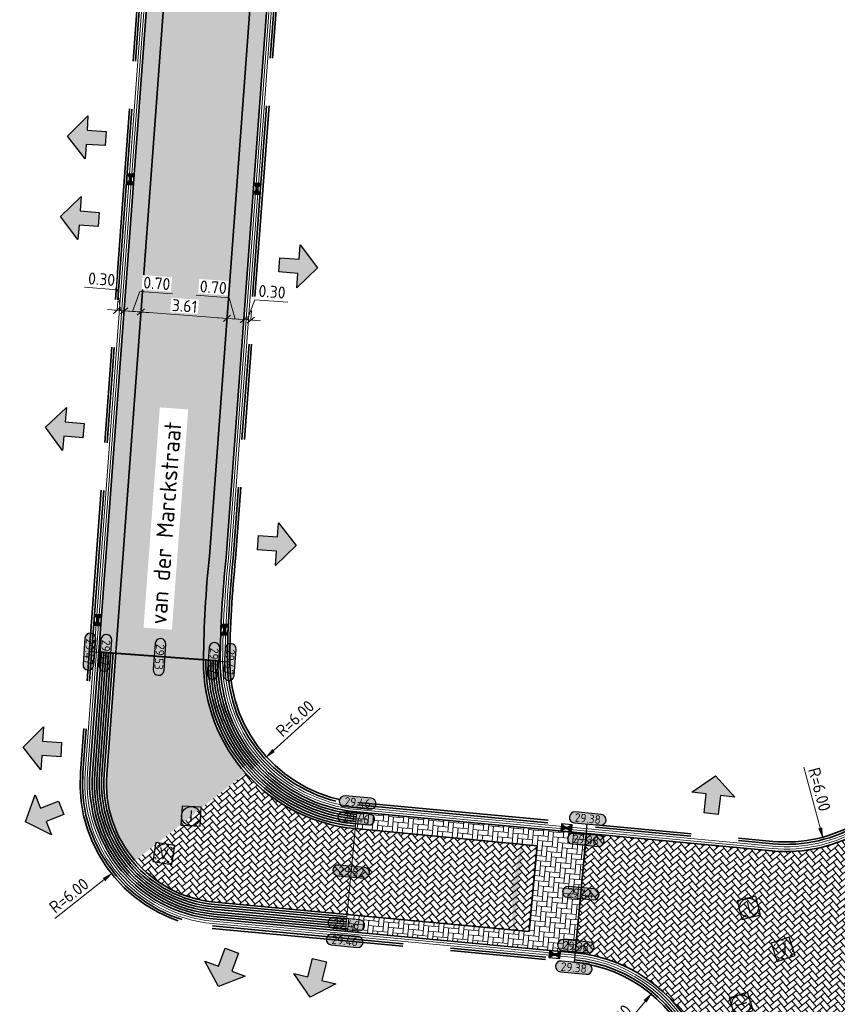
# Model space of a CAD drawing. Header units: metres. Extents: x 199937 to 201628, y 374508 to 375260.
# Tile 79 of 183: x 201160 to 201194, y 374877 to 374918. Entities that reach past the tile are written whole.
import ezdxf
from ezdxf.enums import TextEntityAlignment as Align

# ---------------------------------------------------------------- set-up
doc = ezdxf.new("R2010")
doc.units = ezdxf.units.M
doc.set_wipeout_variables(frame=1)
doc.linetypes.add('HIDDENX2', pattern=[0.75, 0.5, -0.25])
doc.linetypes.add('VH-OPSLUITBAND_100X200', pattern=[16, 8, -2, 4, -2])
doc.layers.add('000___INRIT-PIJL', color=252, linetype='Continuous')
for name, color, linetype, lineweight in [('B-WE-RI-VWA_RIOOLPUT_VALPUT-S', 20, 'Continuous', 25), ('N-WE-OG-HOOGTELIJN-G', 7, 'Continuous', 25), ('N-WE-RI-ITR_RIOOLPUT-S', 84, 'Continuous', 25), ('N-WE-RI-KOLK-S', 7, 'Continuous', 25), ('N-WE-VH-DWARSHELLING-S', 7, 'Continuous', 25), ('N-WE-VH-GOOT-G', 170, 'Continuous', 35), ('N-WE-VH-KANTOPSLUITING_OPSLUITBAND_100X200-G', 150, 'VH-OPSLUITBAND_100X200', 35), ('N-WE-VH-KANTVERHARDING_STREKLAAG-G', 60, 'Continuous', 18), ('N-WE-VH-VERHARDING_BETONSTRAATSTEEN-G', 252, 'Continuous', 35), ('X-XX-AL-HOOGTELABEL-S', 7, 'Continuous', 25), ('X-XX-AL-M-200', 7, 'Continuous', 18), ('X-XX-AL-T35', 50, 'Continuous', 35)]:
    doc.layers.add(name, color=color, linetype=linetype, lineweight=lineweight)
doc.layers.add('N-WE-VH-VERHARDING_BETONSTRAATSTEEN_HEIDE-A', color=7, linetype='Continuous', lineweight=0, true_color=0x986657)
doc.layers.add('N-WE-VH-VERHARDING_BETONSTRAATSTEEN_ROOD-A', color=7, linetype='Continuous', lineweight=0, true_color=0xa92c0a)
doc.layers.add('X-XX-AL-HULPLIJN-G', color=7, linetype='Continuous', lineweight=18, plot=False)
doc.styles.add('NLCS-ISO', font='NLCS-ISO.ttf')
doc.styles.add('NLCS-ISO-ANNOTATIEF-T18', font='NLCS-ISO.ttf', dxfattribs={"height": 1.8})
doc.styles.add('NLCS-ISO-M200-T25', font='NLCS-ISO.ttf', dxfattribs={"height": 0.5})
doc.styles.add('NLCS-ISO-M200-T35', font='NLCS-ISO.ttf', dxfattribs={"height": 0.7000000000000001})
doc.dimstyles.new('NLCS-M200-T25-PIJL_L2_H1', dxfattribs={"dimscale": 0.2, "dimtxt": 2.5, "dimasz": 2.5, "dimexe": 2, "dimexo": 2, "dimgap": 0.7, "dimtad": 1, "dimzin": 0, "dimdsep": 46, "dimtxsty": 'NLCS-ISO-M200-T25', "dimcen": 0, "dimdle": 2, "dimclrd": 256, "dimclre": 256, "dimclrt": 256, "dimadec": 1, "dimazin": 0, "dimtfac": 1, "dimtdec": 3, "dimtofl": 0, "dimtmove": 0, "dimatfit": 3, "dimfxl": 2, "dimfxlon": 1, "dimtfillclr": 256, "dimtolj": 1, "dimtzin": 0, "dimlwd": -1, "dimlwe": -1, "dimarcsym": 0})
doc.dimstyles.new('NLCS-M200-T25-SCHRAP_L2_H1', dxfattribs={"dimscale": 0.2, "dimtxt": 2.5, "dimasz": 1.4, "dimexe": 2, "dimexo": 2, "dimgap": 0.7, "dimtad": 1, "dimzin": 0, "dimdsep": 46, "dimtxsty": 'NLCS-ISO-M200-T25', "dimblk": 'OBLIQUE', "dimcen": 0, "dimdle": 2, "dimclrd": 256, "dimclre": 256, "dimclrt": 256, "dimadec": 1, "dimazin": 0, "dimtfac": 1, "dimtdec": 3, "dimtofl": 0, "dimtmove": 0, "dimatfit": 3, "dimldrblk": 'OBLIQUE', "dimfxl": 2, "dimfxlon": 1, "dimtfillclr": 256, "dimtolj": 1, "dimtzin": 0, "dimlwd": -1, "dimlwe": -1, "dimarcsym": 0})
pattern_1 = [(264.64489023, (201181.4567186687, 374879.2081195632), (0.1894844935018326, -0.2286823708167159), [0.63, -0.21]), (174.64489023, (201181.8748855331, 374879.1689216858), (0.1894844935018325, -0.228682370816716), [0.63, -0.21])]
pattern_2 = [(219.64489023, (0, 0), (-0.02771708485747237, -0.2956886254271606), [0.63, -0.21]), (129.64489023, (0.2679715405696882, -0.3234057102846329), (-0.02771708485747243, -0.2956886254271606), [0.63, -0.21])]
pattern_3 = [(175.77334268, (0, 0), (-0.2249063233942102, -0.1939514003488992), [0.63, -0.21]), (85.77334268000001, (-0.03095492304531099, -0.4188577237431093), (-0.2249063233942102, -0.1939514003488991), [0.63, -0.21])]

# ---------------------------------------------------------------- blocks, each defined once
blk = doc.blocks.new('inrit')
h = blk.add_hatch(color=256)
h.dxf.hatch_style = 1
h.paths.add_polyline_path([(0.3000000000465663, 1), (-0.300000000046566, 1), (-0.3000000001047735, 1.799999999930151), (-0.900000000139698, 1.799999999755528), (-2.328301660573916e-10, 2.599999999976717), (0.9000000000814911, 1.799999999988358), (0.2999999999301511, 1.799999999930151)])
at = {"color": 3, "flags": 128}
blk.add_lwpolyline([(0.3000000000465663, 1), (-0.300000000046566, 1), (-0.3000000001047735, 1.799999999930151), (-0.900000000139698, 1.799999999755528), (-2.328301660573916e-10, 2.599999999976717), (0.9000000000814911, 1.799999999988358), (0.2999999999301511, 1.799999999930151), (0.3000000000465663, 1)], dxfattribs=at)
blk = doc.blocks.new('*U283')
h = blk.add_hatch(color=253)
h.dxf.hatch_style = 1
edge = h.paths.add_edge_path()
edge.add_line((2.726055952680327, 1.132202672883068), (-2.726055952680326, 1.132202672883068))
edge.add_arc((-2.726055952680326, 0), 1.132202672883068, 90, 270)
edge.add_line((-2.726055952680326, -1.132202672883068), (2.726055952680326, -1.132202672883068))
edge.add_arc((2.726055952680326, 3.697785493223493e-32), 1.132202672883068, 270, 450)
blk.add_lwpolyline([(2.726055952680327, 1.132202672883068), (-2.726055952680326, 1.132202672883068, 0.9999999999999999), (-2.726055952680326, -1.132202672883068), (2.726055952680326, -1.132202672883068, 0.9999999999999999)], format="xyb", close=True)
at = {"style": 'NLCS-ISO-ANNOTATIEF-T18'}
blk.add_attdef('HGT', text='', height=1.8, dxfattribs=at).set_placement((-0.002853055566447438, -0.0004570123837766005), align=Align.MIDDLE_CENTER)
blk = doc.blocks.new('SRI-PUT_INSPECTIE-SO')
at = {"lineweight": -3, "flags": 128}
blk.add_lwpolyline([(-1.999999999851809, -2.000000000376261), (2.000000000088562, -2.000000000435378), (2.000000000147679, 1.999999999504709), (-2.00000000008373, 1.999999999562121)], close=True, dxfattribs=at)
at = {"lineweight": -3, "ltscale": 1.5}
blk.add_circle((0, -7.105427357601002e-14), 1.999999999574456, dxfattribs=at)
at = {"ltscale": 0.1, "style": 'NLCS-ISO'}
blk.add_text('I', height=2.5, dxfattribs=at).set_placement((-0.002795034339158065, -0.007140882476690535), align=Align.MIDDLE_CENTER)
blk = doc.blocks.new('SRI-PUT_VALPUT-SO')
at = {"lineweight": -3, "flags": 128}
blk.add_lwpolyline([(-1.999999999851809, -2.00000000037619), (2.000000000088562, -2.000000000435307), (2.000000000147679, 1.99999999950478), (-2.00000000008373, 1.999999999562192)], close=True, dxfattribs=at)
at = {"linetype": 'HIDDENX2', "lineweight": -3, "ltscale": 0.25}
blk.add_circle((0, 0), 1.999999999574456, dxfattribs=at)
at = {"ltscale": 0.1, "style": 'NLCS-ISO'}
blk.add_text('V', height=2.5, dxfattribs=at).set_placement((-0.002795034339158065, -0.007140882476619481), align=Align.MIDDLE_CENTER)
blk = doc.blocks.new('*U382')
blk.add_solid([(0, 0), (2.505078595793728, 0.25), (5.010157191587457, 0)])
blk = doc.blocks.new('*D538')
at = {"layer": 'Defpoints', "color": 0, "transparency": 16777216}
for p in [(201192.2931256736, 374889.8533960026), (201193.8489937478, 374884.0586333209)]:
    blk.add_point(p, dxfattribs=at)
at = {"layer": 'X-XX-AL-M-200', "transparency": 16777216}
blk.add_line((201193.0373492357, 374887.0815678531), (201193.7193380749, 374884.541530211), dxfattribs=at)
blk.add_solid([(201193.7998208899, 374884.5631394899), (201193.6388552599, 374884.5199209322), (201193.8489937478, 374884.0586333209)], dxfattribs=at)
at = {"layer": 'X-XX-AL-M-200', "transparency": 16777216, "insert": (201193.6901753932, 374886.154128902), "char_height": 0.5, "attachment_point": 5, "rotation": 285.0292037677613, "style": 'NLCS-ISO-M200-T25', "bg_fill": 3, "box_fill_scale": 1.1, "bg_fill_color": 256, "bg_fill_true_color": 13158600, "bg_fill_transparency": 0}
blk.add_mtext('\\A1;R=6.00', dxfattribs=at)
blk = doc.blocks.new('*D540')
at = {"layer": 'Defpoints', "color": 0, "transparency": 16777216}
for p in [(201186.7125929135, 374877.6707059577), (201182.8880197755, 374873.0476506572)]:
    blk.add_point(p, dxfattribs=at)
at = {"layer": 'X-XX-AL-M-200', "transparency": 16777216}
blk.add_line((201184.7174405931, 374875.2590121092), (201186.3938784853, 374877.2854513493), dxfattribs=at)
blk.add_solid([(201186.3296693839, 374877.3385704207), (201186.4580875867, 374877.2323322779), (201186.7125929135, 374877.6707059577)], dxfattribs=at)
at = {"layer": 'X-XX-AL-M-200', "transparency": 16777216, "insert": (201185.0958037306, 374876.3282016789), "char_height": 0.5, "attachment_point": 5, "rotation": 50.39963811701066, "style": 'NLCS-ISO-M200-T25', "bg_fill": 3, "box_fill_scale": 1.1, "bg_fill_color": 256, "bg_fill_true_color": 13158600, "bg_fill_transparency": 0}
blk.add_mtext('\\A1;R=6.00', dxfattribs=at)
blk = doc.blocks.new('*D541')
at = {"layer": 'Defpoints', "color": 0, "transparency": 16777216}
for p in [(201168.8696225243, 374886.4143037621), (201164.1652795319, 374882.6901720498)]:
    blk.add_point(p, dxfattribs=at)
at = {"layer": 'X-XX-AL-M-200', "transparency": 16777216}
blk.add_line((201161.7111806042, 374880.7474166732), (201163.7732509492, 374882.3798277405), dxfattribs=at)
blk.add_solid([(201163.7215268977, 374882.4451658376), (201163.8249750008, 374882.3144896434), (201164.1652795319, 374882.6901720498)], dxfattribs=at)
at = {"layer": 'X-XX-AL-M-200', "transparency": 16777216, "insert": (201162.304132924, 374881.7142323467), "char_height": 0.5, "attachment_point": 5, "rotation": 38.36643851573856, "style": 'NLCS-ISO-M200-T25', "bg_fill": 3, "box_fill_scale": 1.1, "bg_fill_color": 256, "bg_fill_true_color": 13158600, "bg_fill_transparency": 0}
blk.add_mtext('\\A1;R=6.00', dxfattribs=at)
blk = doc.blocks.new('*D542')
at = {"layer": 'Defpoints', "color": 0, "transparency": 16777216}
for p in [(201174.9305495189, 374891.4809188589), (201170.4911466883, 374887.4446207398)]:
    blk.add_point(p, dxfattribs=at)
at = {"layer": 'X-XX-AL-M-200', "transparency": 16777216}
blk.add_line((201172.807035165, 374889.5502229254), (201170.8610969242, 374887.7809789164), dxfattribs=at)
blk.add_solid([(201170.805037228, 374887.842637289), (201170.9171566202, 374887.7193205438), (201170.4911466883, 374887.4446207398)], dxfattribs=at)
at = {"layer": 'X-XX-AL-M-200', "transparency": 16777216, "insert": (201171.7566817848, 374889.1223411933), "char_height": 0.5, "attachment_point": 5, "rotation": 42.27706201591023, "style": 'NLCS-ISO-M200-T25', "bg_fill": 3, "box_fill_scale": 1.1, "bg_fill_color": 256, "bg_fill_true_color": 13158600, "bg_fill_transparency": 0}
blk.add_mtext('\\A1;R=6.00', dxfattribs=at)
blk = doc.blocks.new('N-SRI-KOLK_STRAAT_450X300-SO')
h = blk.add_hatch(color=256)
h.dxf.hatch_style = 1
h.paths.add_polyline_path([(-7.127631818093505e-14, 0.7499999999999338), (-1.125000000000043, 1.49999999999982), (-1.125000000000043, 4.75175454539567e-14)])
h.paths.add_polyline_path([(1.1249999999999, 4.75175454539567e-14), (1.1249999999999, 1.49999999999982), (-7.122080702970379e-14, 0.7499999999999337)])
for p, q in [((-1.125000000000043, 4.75175454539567e-14), (1.1249999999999, 1.49999999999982)), ((1.1249999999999, 4.75175454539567e-14), (-1.125000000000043, 1.49999999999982))]:
    blk.add_line(p, q)
at = {"flags": 128}
blk.add_lwpolyline([(-1.125000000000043, 4.75175454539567e-14), (1.1249999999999, 4.75175454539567e-14), (1.1249999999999, 1.49999999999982), (-1.125000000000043, 1.49999999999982)], close=True, dxfattribs=at)
blk = doc.blocks.new('_Oblique')
at = {"color": 0, "linetype": 'ByBlock', "lineweight": -2}
blk.add_line((-0.5, -0.5), (0.5, 0.5), dxfattribs=at)
blk = doc.blocks.new('*D689')
at = {"layer": 'Defpoints', "color": 0, "transparency": 16777216}
for p in [(201165.3126822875, 374906.1251622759), (201168.9130209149, 374905.8590857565), (201168.9130209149, 374905.8590857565)]:
    blk.add_point(p, dxfattribs=at)
at = {"layer": 'X-XX-AL-M-200', "transparency": 16777216}
for p, q in [((201164.9137701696, 374906.1546431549), (201169.3119330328, 374905.8296048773)), ((201165.3126822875, 374906.1251622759), (201165.2832014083, 374905.7262501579)), ((201168.9130209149, 374905.8590857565), (201168.8835400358, 374905.4601736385))]:
    blk.add_line(p, q, dxfattribs=at)
at = {"layer": 'X-XX-AL-M-200', "transparency": 16777216, "xscale": 0.28, "yscale": 0.28, "zscale": 0.28}
for p, rotation in [((201165.3126822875, 374906.1251622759), 175.7733426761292), ((201168.9130209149, 374905.8590857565), 355.7733426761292)]:
    blk.add_blockref('_Oblique', p, dxfattribs=dict(at, rotation=rotation))
at = {"layer": 'X-XX-AL-M-200', "transparency": 16777216, "insert": (201167.1415954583, 374906.381063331), "char_height": 0.5, "attachment_point": 5, "rotation": 355.77334267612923, "style": 'NLCS-ISO-M200-T25', "bg_fill": 3, "box_fill_scale": 1.1, "bg_fill_color": 256, "bg_fill_true_color": 13158600, "bg_fill_transparency": 0}
blk.add_mtext('\\A1;3.61', dxfattribs=at)
blk = doc.blocks.new('*D690')
at = {"layer": 'Defpoints', "color": 0, "transparency": 16777216}
for p in [(201168.9130209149, 374905.8590857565), (201169.6111171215, 374905.8074942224), (201169.6090390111, 374905.7793748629)]:
    blk.add_point(p, dxfattribs=at)
at = {"layer": 'X-XX-AL-M-200', "transparency": 16777216}
for p, q in [((201169.0024675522, 374906.7247136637), (201167.6262207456, 374906.8264226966)), ((201169.2620690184, 374905.8332899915), (201169.0024675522, 374906.7247136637)), ((201168.9130209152, 374905.8590857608), (201168.9425017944, 374906.2579978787)), ((201169.6111171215, 374905.8074942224), (201169.6405980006, 374906.2064063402)), ((201168.5141087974, 374905.8885666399), (201170.0100292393, 374905.7780133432))]:
    blk.add_line(p, q, dxfattribs=at)
at = {"layer": 'X-XX-AL-M-200', "transparency": 16777216, "xscale": 0.28, "yscale": 0.28, "zscale": 0.28}
for p, rotation in [((201168.9130209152, 374905.8590857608), 175.7733426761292), ((201169.6111171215, 374905.8074942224), 355.7733426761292)]:
    blk.add_blockref('_Oblique', p, dxfattribs=dict(at, rotation=rotation))
at = {"layer": 'X-XX-AL-M-200', "transparency": 16777216, "insert": (201168.343088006, 374907.164507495), "char_height": 0.5, "attachment_point": 5, "rotation": 355.7733426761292, "style": 'NLCS-ISO-M200-T25', "bg_fill": 3, "box_fill_scale": 1.1, "bg_fill_color": 256, "bg_fill_true_color": 13158600, "bg_fill_transparency": 0}
blk.add_mtext('\\A1;0.70', dxfattribs=at)
blk = doc.blocks.new('*D691')
at = {"layer": 'Defpoints', "color": 0, "transparency": 16777216}
for p in [(201169.6090390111, 374905.7793748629), (201169.9082230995, 374905.7572642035), (201169.9103012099, 374905.785383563)]:
    blk.add_point(p, dxfattribs=at)
at = {"layer": 'X-XX-AL-M-200', "transparency": 16777216}
for p, q in [((201169.7607091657, 374905.7964388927), (201170.0813913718, 374906.635084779)), ((201170.0813913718, 374906.635084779), (201171.4576381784, 374906.533375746)), ((201169.6111171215, 374905.8074942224), (201169.6405980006, 374906.2064063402)), ((201169.2122050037, 374905.8369751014), (201170.3092133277, 374905.7559026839)), ((201169.9103012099, 374905.785383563), (201169.939782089, 374906.1842956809))]:
    blk.add_line(p, q, dxfattribs=at)
at = {"layer": 'X-XX-AL-M-200', "transparency": 16777216, "xscale": 0.28, "yscale": 0.28, "zscale": 0.28}
for p, rotation in [((201169.6111171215, 374905.8074942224), 175.7733426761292), ((201169.9103012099, 374905.785383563), 355.7733426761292)]:
    blk.add_blockref('_Oblique', p, dxfattribs=dict(at, rotation=rotation))
at = {"layer": 'X-XX-AL-M-200', "transparency": 16777216, "insert": (201170.7982586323, 374906.9731695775), "char_height": 0.5, "attachment_point": 5, "rotation": 355.7733426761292, "style": 'NLCS-ISO-M200-T25', "bg_fill": 3, "box_fill_scale": 1.1, "bg_fill_color": 256, "bg_fill_true_color": 13158600, "bg_fill_transparency": 0}
blk.add_mtext('\\A1;0.30', dxfattribs=at)
blk = doc.blocks.new('*D692')
at = {"layer": 'Defpoints', "color": 0, "transparency": 16777216}
for p in [(201164.6136838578, 374906.1645456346), (201164.6145860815, 374906.1767538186), (201165.3126822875, 374906.1251622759)]:
    blk.add_point(p, dxfattribs=at)
at = {"layer": 'X-XX-AL-M-200', "transparency": 16777216}
for p, q in [((201164.9636341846, 374906.1509580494), (201165.2640535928, 374906.9874174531)), ((201165.2640535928, 374906.9874174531), (201166.6403003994, 374906.8857084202)), ((201165.7115944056, 374906.0956814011), (201164.2156739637, 374906.2062346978)), ((201164.6145860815, 374906.1767538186), (201164.6440669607, 374906.5756659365)), ((201165.3126822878, 374906.1251622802), (201165.3421631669, 374906.524074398))]:
    blk.add_line(p, q, dxfattribs=at)
at = {"layer": 'X-XX-AL-M-200', "transparency": 16777216, "xscale": 0.28, "yscale": 0.28, "zscale": 0.28}
for p, rotation in [((201164.6145860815, 374906.1767538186), 175.7733426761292), ((201165.3126822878, 374906.1251622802), 355.7733426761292)]:
    blk.add_blockref('_Oblique', p, dxfattribs=dict(at, rotation=rotation))
at = {"layer": 'X-XX-AL-M-200', "transparency": 16777216, "insert": (201165.9809208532, 374907.3255022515), "char_height": 0.5, "attachment_point": 5, "rotation": 355.7733426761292, "style": 'NLCS-ISO-M200-T25', "bg_fill": 3, "box_fill_scale": 1.1, "bg_fill_color": 256, "bg_fill_true_color": 13158600, "bg_fill_transparency": 0}
blk.add_mtext('\\A1;0.70', dxfattribs=at)
blk = doc.blocks.new('*D693')
at = {"layer": 'Defpoints', "color": 0, "transparency": 16777216}
for p in [(201164.3144997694, 374906.186656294), (201164.3154019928, 374906.1988644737), (201164.6136838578, 374906.1645456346)]:
    blk.add_point(p, dxfattribs=at)
at = {"layer": 'X-XX-AL-M-200', "transparency": 16777216}
for p, q in [((201164.3322155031, 374907.0590357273), (201162.9559686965, 374907.1607447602)), ((201164.464994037, 374906.187809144), (201164.3322155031, 374907.0590357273)), ((201165.0134981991, 374906.1472729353), (201163.916489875, 374906.2283453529)), ((201164.3154019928, 374906.1988644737), (201164.344882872, 374906.5977765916)), ((201164.6145860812, 374906.1767538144), (201164.6440669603, 374906.5756659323))]:
    blk.add_line(p, q, dxfattribs=at)
at = {"layer": 'X-XX-AL-M-200', "transparency": 16777216, "xscale": 0.28, "yscale": 0.28, "zscale": 0.28}
for p, rotation in [((201164.3154019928, 374906.1988644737), 175.7733426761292), ((201164.6145860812, 374906.1767538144), 355.7733426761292)]:
    blk.add_blockref('_Oblique', p, dxfattribs=dict(at, rotation=rotation))
at = {"layer": 'X-XX-AL-M-200', "transparency": 16777216, "insert": (201163.6728359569, 374907.4988295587), "char_height": 0.5, "attachment_point": 5, "rotation": 355.7733426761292, "style": 'NLCS-ISO-M200-T25', "bg_fill": 3, "box_fill_scale": 1.1, "bg_fill_color": 256, "bg_fill_true_color": 13158600, "bg_fill_transparency": 0}
blk.add_mtext('\\A1;0.30', dxfattribs=at)

msp = doc.modelspace()

# ---------------------------------------------------------------- hatches: boundary and pattern name
at = {"layer": 'N-WE-VH-VERHARDING_BETONSTRAATSTEEN_HEIDE-A', "true_color": 0x986657}
h = msp.add_hatch(dxfattribs=at)
h.set_pattern_fill('AVH-HEI_BSS_KEIFRMT_KEPER-SO', color=25, scale=2, angle=175.77334268, pattern_type=2)
h.set_pattern_definition(pattern_3)
h.paths.add_polyline_path([(201163.5606655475, 374891.9159283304), (201164.2587617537, 374891.864336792), (201166.9667749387, 374928.5070458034), (201166.2686787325, 374928.5586373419)])
h = msp.add_hatch(dxfattribs=at)
h.set_pattern_fill('AVH-HEI_BSS_KEIFRMT_KEPER-SO', color=25, scale=2, angle=175.77334268, pattern_type=2)
h.set_pattern_definition(pattern_3)
edge = h.paths.add_edge_path()
edge.add_line((201167.931322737, 374891.5929228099), (201168.6308381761, 374891.5412263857))
edge.add_arc((201214.49438642, 374891.1021717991), 45.86564974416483, 174.054588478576, 179.4515207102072, ccw=False)
edge.add_line((201168.8754464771, 374895.8529764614), (201171.2652097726, 374928.1893777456))
edge.add_line((201171.2652097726, 374928.1893777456), (201170.5671135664, 374928.240969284))
edge.add_line((201170.5671135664, 374928.240969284), (201168.1781212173, 374895.9149998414))
edge.add_arc((201214.4943863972, 374891.1021718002), 46.56564972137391, 174.0675569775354, 179.3961539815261)
h = msp.add_hatch(dxfattribs=at)
h.set_pattern_fill('AVH-HEI_BSS_KEIFRMT_KEPER-SO', color=25, scale=2, angle=264.64489023, pattern_type=2)
h.set_pattern_definition(pattern_1)
h.paths.add_polyline_path([(201174.3425813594, 374885.2084158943), (201174.2772515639, 374884.5114711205), (201181.8869767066, 374883.7981552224), (201181.9523065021, 374884.4950999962)])
h = msp.add_hatch(dxfattribs=at)
h.set_pattern_fill('AVH-HEI_BSS_KEIFRMT_KEPER-SO', color=25, scale=2, angle=264.64489023, pattern_type=2)
h.set_pattern_definition(pattern_1)
h.paths.add_polyline_path([(201183.9435772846, 374884.3084434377), (201181.9523065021, 374884.4950999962), (201181.8869767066, 374883.7981552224), (201181.4847171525, 374879.5068101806), (201183.475987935, 374879.320153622)])
h = msp.add_hatch(dxfattribs=at)
h.set_pattern_fill('AVH-HEI_BSS_KEIFRMT_KEPER-SO', color=25, scale=2, angle=264.64489023, pattern_type=2)
h.set_pattern_definition(pattern_1)
h.paths.add_polyline_path([(201173.9403218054, 374880.9170708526), (201173.8749920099, 374880.2201260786), (201181.4847171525, 374879.5068101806), (201181.550046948, 374880.2037549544)])
at = {"layer": 'N-WE-VH-VERHARDING_BETONSTRAATSTEEN_ROOD-A'}
h = msp.add_hatch(dxfattribs=at)
h.set_pattern_fill('AVH-ROO_BSS_KEIFRMT_KEPER-SO', color=36, scale=2, angle=130.77334268, pattern_type=2)
h.set_pattern_definition([(130.77334268, (201163.8832210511, 374886.7828147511), (-0.2961771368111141, 0.02188843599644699), [0.63, -0.21]), (40.77334268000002, (201163.5651554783, 374886.5085260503), (-0.2961771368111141, 0.02188843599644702), [0.63, -0.21])])
h.paths.add_polyline_path([(201170.5671135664, 374928.240969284), (201166.9667749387, 374928.5070458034), (201163.8832210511, 374886.782814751, 0.197905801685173), (201165.0705068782, 374883.1636545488), (201169.6911454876, 374886.8388670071, -0.1857409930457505), (201167.9308702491, 374891.547927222, -0.02349629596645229), (201168.1781212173, 374895.9149998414)])
h = msp.add_hatch(dxfattribs=at)
h.set_pattern_fill('AVH-ROO_BSS_KEIFRMT_KEPER-SO', color=36, scale=2, angle=219.64489023, pattern_type=2)
h.set_pattern_definition(pattern_2)
h.paths.add_polyline_path([(201181.8869767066, 374883.7981552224), (201174.2772515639, 374884.5114711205, -0.1903275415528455), (201169.6911454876, 374886.8388670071), (201165.0705068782, 374883.1636545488, 0.1948037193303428), (201168.4029811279, 374881.4361268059), (201181.550046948, 374880.2037549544)])
h = msp.add_hatch(dxfattribs=at)
h.set_pattern_fill('AVH-ROO_BSS_KEIFRMT_KEPER-SO', color=36, scale=2, angle=219.64489023, pattern_type=2)
h.set_pattern_definition(pattern_2)
edge = h.paths.add_edge_path()
edge.add_arc((201192.2931256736, 374889.8533960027), 6.300000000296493, 264.644890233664, 301.3421147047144, ccw=False)
edge.add_line((201191.7051575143, 374883.5808930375), (201183.9435772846, 374884.3084434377))
edge.add_line((201183.9435772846, 374884.3084434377), (201183.475987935, 374879.320153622))
edge.add_arc((201182.8880197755, 374873.0476506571), 6.300000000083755, 18.434066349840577, 84.64489023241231, ccw=False)
edge.add_line((201188.8647552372, 374875.0397935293), (201190.2286581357, 374870.9478747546))
edge.add_line((201190.2286581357, 374870.9478747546), (201194.9418536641, 374872.5188592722))
edge.add_arc((201200.9185891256, 374874.5110021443), 6.299999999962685, 121.34211470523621, 198.4340663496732, ccw=False)
edge.add_line((201197.641662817, 374879.891685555), (201198.1656329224, 374880.2107921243))
edge.add_line((201198.1656329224, 374880.2107921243), (201195.5700519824, 374884.4727125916))

# ---------------------------------------------------------------- linework, layer by layer
at = {"layer": 'N-WE-OG-HOOGTELIJN-G'}
for points in [[(201169.0305495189, 374891.4809188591), (201163.1594919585, 374891.9148087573)], [(201183.4386566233, 374878.9218994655), (201183.9809085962, 374884.7066975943)]]:
    msp.add_lwpolyline(points, dxfattribs=at)
at = {"layer": 'N-WE-VH-GOOT-G'}
for points in [[(201248.2169936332, 374926.9094972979), (201238.2983783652, 374942.9665529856, 0.3158615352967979), (201236.9260531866, 374943.5557896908), (201231.3535740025, 374942.3894698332, -0.02494680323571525), (201230.3980526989, 374942.2387581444), (201177.0661344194, 374936.5343625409, 0.362331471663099), (201171.4532963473, 374930.7344176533), (201168.8754464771, 374895.8529764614, 0.0235529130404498), (201168.6308381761, 374891.5412263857, 0.3898503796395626), (201174.3425813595, 374885.2084158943), (201191.7051575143, 374883.5808930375, 0.1615044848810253), (201195.5700519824, 374884.4727125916), (201251.756027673, 374918.6909127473, 0.4160650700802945), (201252.185842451, 374920.4844042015), (201248.7425257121, 374926.0587235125)], [(201129.4375538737, 374940.0822798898), (201136.2827955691, 374938.7042140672, 0.04690561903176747), (201161.1562330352, 374936.2437570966, -0.4345449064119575), (201166.416083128, 374930.5531979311), (201163.1851248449, 374886.8344062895, 0.4084566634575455), (201168.3376513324, 374880.739182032), (201183.475987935, 374879.320153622, -0.297214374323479), (201188.8647552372, 374875.0397935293), (201198.7188906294, 374845.4758695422, -0.4385261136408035), (201194.236291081, 374837.3634686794), (201149.1595473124, 374826.3589028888)]]:
    msp.add_lwpolyline(points, format="xyb", dxfattribs=at)
at = {"layer": 'N-WE-VH-KANTOPSLUITING_OPSLUITBAND_100X200-G'}
for points in [[(201251.9306103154, 374920.3267445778), (201238.0431462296, 374942.8088933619, 0.3158615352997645), (201236.9875114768, 374943.2621523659), (201231.4150322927, 374942.0958325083, -0.02494680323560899), (201230.4299587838, 374941.9404596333), (201177.0980405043, 374936.2360640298, 0.3623314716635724), (201171.7524804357, 374930.712306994), (201169.1742983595, 374895.8263706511, 0.0235775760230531), (201168.9308244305, 374891.5383545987, 0.3898503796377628), (201174.3705798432, 374885.5071065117), (201191.7331559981, 374883.8795836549, 0.1615044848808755), (201195.4140078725, 374884.7289356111), (201251.5999835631, 374918.9471357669, 0.4160650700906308)], [(201251.8455329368, 374920.2741913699), (201237.9580688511, 374942.756340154, 0.3158615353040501), (201237.0079975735, 374943.1642732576), (201231.4355183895, 374941.9979534, -0.02494680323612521), (201230.4405941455, 374941.8410267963), (201177.108675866, 374936.1366311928, 0.3623314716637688), (201171.8522084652, 374930.7049367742), (201169.2739154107, 374895.8174987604, 0.02358585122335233), (201169.0308198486, 374891.5373973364, 0.3898503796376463), (201174.3799126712, 374885.6066700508), (201191.742488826, 374883.9791471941, 0.1615044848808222), (201195.3619931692, 374884.8143432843), (201251.5479688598, 374919.0325434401, 0.4160650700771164)]]:
    msp.add_lwpolyline(points, format="xyb", close=True, dxfattribs=at)
for points in [[(201129.0968629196, 374939.7428416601), (201136.2050909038, 374938.3118321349, 0.04690798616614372), (201161.1542907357, 374935.8437618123, -0.4345449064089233), (201166.0171710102, 374930.5826788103), (201162.786212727, 374886.8638871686, 0.4084566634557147), (201168.3003200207, 374880.3409278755), (201183.4386566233, 374878.9218994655, -0.2972143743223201), (201188.4852799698, 374874.9133082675), (201198.339415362, 374845.3493842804, -0.4385261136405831), (201194.1414253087, 374837.7520564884), (201148.19035897, 374826.5340427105)], [(201129.116598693, 374939.8408748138), (201136.2245172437, 374938.409927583, 0.04690739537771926), (201161.1547763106, 374935.9437606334, -0.434544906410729), (201166.1168990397, 374930.5753085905), (201162.8859407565, 374886.8565169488, 0.4084566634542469), (201168.3096528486, 374880.4404914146), (201183.4479894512, 374879.0214630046, -0.2972143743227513), (201188.5801487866, 374874.944929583), (201198.4342841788, 374845.3810055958, -0.438526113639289), (201194.1651417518, 374837.6549095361), (201148.2140754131, 374826.4368957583)]]:
    msp.add_lwpolyline(points, format="xyb", dxfattribs=at)
at = {"layer": 'N-WE-VH-KANTVERHARDING_STREKLAAG-G'}
for points in [[(201248.1319162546, 374926.85694409), (201238.2133009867, 374942.9139997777, 0.3158615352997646), (201236.9465392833, 374943.4579105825), (201231.3740600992, 374942.2915907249, -0.02494680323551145), (201230.4086880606, 374942.1393253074), (201177.076769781, 374936.4349297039, 0.3623314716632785), (201171.5530243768, 374930.7270474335), (201168.9750638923, 374895.8441094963, 0.02356110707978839), (201168.7308335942, 374891.5402691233, 0.3898503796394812), (201174.3519141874, 374885.3079794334), (201191.7144903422, 374883.6804565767, 0.161504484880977), (201195.5180372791, 374884.5581202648), (201251.7040129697, 374918.7763204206, 0.4160650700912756), (201252.1007650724, 374920.4318509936), (201248.6574483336, 374926.0061703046)], [(201248.0468388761, 374926.8043908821), (201238.1282236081, 374942.8614465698, 0.3158615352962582), (201236.96702538, 374943.3600314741), (201231.394546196, 374942.1937116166, -0.02494680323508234), (201230.4193234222, 374942.0398924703), (201177.0874051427, 374936.3354968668, 0.3623314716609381), (201171.6527524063, 374930.7196772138), (201169.0746811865, 374895.8352408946, 0.02356932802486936), (201168.8308290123, 374891.539311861, 0.3898503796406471), (201174.3612470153, 374885.4075429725), (201191.7238231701, 374883.7800201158, 0.1615044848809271), (201195.4660225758, 374884.6435279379), (201251.6519982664, 374918.8617280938, 0.4160650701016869), (201252.0156876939, 374920.3792977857), (201248.572370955, 374925.9536170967)], [(201129.4178181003, 374939.9842467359), (201136.2633695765, 374938.6061185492, 0.04690621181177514), (201161.1557474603, 374936.1437582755, -0.4345449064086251), (201166.3163550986, 374930.5605681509), (201163.0853968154, 374886.8417765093, 0.4084566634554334), (201168.3283185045, 374880.6396184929), (201183.4666551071, 374879.2205900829, -0.2972143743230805), (201188.7698864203, 374875.0081722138), (201198.6240218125, 374845.4442482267, -0.4385261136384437), (201194.2125746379, 374837.4606156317), (201149.1358308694, 374826.4560498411)], [(201129.398082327, 374939.8862135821), (201136.243943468, 374938.5080230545, 0.04690680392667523), (201161.1552618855, 374936.0437594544, -0.4345449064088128), (201166.2166270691, 374930.5679383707), (201162.985668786, 374886.849146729, 0.4084566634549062), (201168.3189856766, 374880.5400549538), (201183.4573222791, 374879.1210265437, -0.2972143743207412), (201188.6750176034, 374874.9765508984), (201198.5291529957, 374845.4126269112, -0.4385261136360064), (201194.1888581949, 374837.5577625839), (201149.1121144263, 374826.5531967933)]]:
    msp.add_lwpolyline(points, format="xyb", dxfattribs=at)
at = {"layer": 'N-WE-VH-VERHARDING_BETONSTRAATSTEEN-G'}
for points in [[(201166.9667749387, 374928.5070458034), (201163.8832210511, 374886.7828147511, 0.408456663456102), (201168.4029811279, 374881.4361268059), (201181.550046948, 374880.2037549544)], [(201170.5671135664, 374928.240969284), (201168.1781212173, 374895.9149998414, 0.02349629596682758), (201167.9308702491, 374891.547927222, 0.3898503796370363), (201174.277251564, 374884.5114711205), (201181.8869767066, 374883.7981552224)]]:
    msp.add_lwpolyline(points, format="xyb", dxfattribs=at)
at = {"layer": 'N-WE-VH-VERHARDING_BETONSTRAATSTEEN-G', "color": 25, "true_color": 0x986657}
for points in [[(201163.6603935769, 374891.9085581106), (201163.2848528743, 374886.8270360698, 0.4084566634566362), (201168.3469841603, 374880.8387455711), (201173.8843248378, 374880.3196896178)], [(201163.7601216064, 374891.9011878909), (201163.3845809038, 374886.81966585, 0.4084566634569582), (201168.3563169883, 374880.9383091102), (201173.8936576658, 374880.4192531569)], [(201163.8598496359, 374891.8938176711), (201163.4843089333, 374886.8122956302, 0.4084566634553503), (201168.3656498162, 374881.0378726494), (201173.9029904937, 374880.5188166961)], [(201163.9595776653, 374891.8864474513), (201163.5840369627, 374886.8049254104, 0.4084566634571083), (201168.3749826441, 374881.1374361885), (201173.9123233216, 374880.6183802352)], [(201164.0593056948, 374891.8790772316), (201163.6837649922, 374886.7975551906, 0.4084566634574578), (201168.384315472, 374881.2369997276), (201173.9216561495, 374880.7179437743)], [(201164.1590337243, 374891.8717070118), (201163.7834930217, 374886.7901849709, 0.4084566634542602), (201168.3936483, 374881.3365632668), (201173.9309889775, 374880.8175073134)], [(201168.0312508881, 374891.5855378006, 0.0002075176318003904), (201168.0308656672, 374891.5469699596, 0.3898503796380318), (201174.2865843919, 374884.6110346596)], [(201168.131179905, 374891.5781527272, 0.0001733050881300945), (201168.1308610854, 374891.5460126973, 0.3898503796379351), (201174.2959172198, 374884.7105981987)], [(201168.2311097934, 374891.5707675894, 0.0001389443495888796), (201168.2308565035, 374891.545055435, 0.3898503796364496), (201174.3052500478, 374884.8101617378)], [(201168.3310405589, 374891.5633823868, 0.0001044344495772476), (201168.3308519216, 374891.5440981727, 0.3898503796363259), (201174.3145828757, 374884.909725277)], [(201168.4309722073, 374891.5559971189, 6.977441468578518e-05), (201168.4308473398, 374891.5431409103, 0.3898503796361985), (201174.3239157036, 374885.0092888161)], [(201168.5309047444, 374891.5486117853, 3.496326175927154e-05), (201168.5308427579, 374891.542183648, 0.3898503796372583), (201174.3332485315, 374885.1088523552)]]:
    msp.add_lwpolyline(points, format="xyb", dxfattribs=at)
at = {"layer": 'N-WE-VH-VERHARDING_BETONSTRAATSTEEN-G'}
for points in [[(201183.475987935, 374879.320153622), (201183.9435772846, 374884.3084434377)], [(201181.550046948, 374880.2037549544), (201181.8869767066, 374883.7981552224)]]:
    msp.add_lwpolyline(points, dxfattribs=at)
at = {"layer": 'X-XX-AL-HULPLIJN-G'}
for points in [[(201168.6308381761, 374891.5412263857), (201163.5606655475, 374891.9159283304)], [(201174.3425813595, 374885.2084158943), (201173.8749920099, 374880.2201260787)]]:
    msp.add_lwpolyline(points, dxfattribs=at)

# ---------------------------------------------------------------- block references
at = {"layer": '000___INRIT-PIJL'}
for p, rotation in [((201164.8418347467, 374913.3221393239), 86.40928589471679), ((201164.5443061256, 374909.9161355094, 29.51431387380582), 85.4285020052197), ((201170.1094916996, 374908.1783047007, 29.50783121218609), 265.5197841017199), ((201163.9126195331, 374901.0665112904, 29.50528853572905), 84.72841182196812), ((201169.2107958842, 374896.5498419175), 265.6732883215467), ((201162.9809999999, 374887.7639999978), 86.6810016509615), ((201189.047087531, 374884.1430918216, 29.28131908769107), 353.5118892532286), ((201162.905320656, 374885.7607724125), 111.8461831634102), ((201169.4647991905, 374880.3454911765, 29.48041026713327), 159.569412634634), ((201173.018949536, 374879.9832184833, 29.46901563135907), 166.1666881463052)]:
    msp.add_blockref('inrit', p, dxfattribs=dict(at, rotation=rotation))
at = {"layer": 'B-WE-RI-VWA_RIOOLPUT_VALPUT-S', "xscale": 0.2, "yscale": 0.2, "zscale": 0.2}
for p, rotation in [((201166.2703299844, 374883.4705542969, 29.52867319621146), 351.2389133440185), ((201192.1722855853, 374879.4617781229, 29.14022132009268), 18.25327111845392)]:
    msp.add_blockref('SRI-PUT_VALPUT-SO', p, dxfattribs=dict(at, rotation=rotation))
at = {"layer": 'N-WE-RI-ITR_RIOOLPUT-S'}
for p, xscale, yscale, zscale, rotation in [((201167.4131691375, 374885.0344306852), 0.2000000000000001, 0.2000000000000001, 0.2000000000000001, 356.4744346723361), ((201190.7348921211, 374881.1982262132), 0.2, 0.2, 0.2, 13.46682043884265), ((201190.4155521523, 374877.1633384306), 0.2, 0.2, 0.2, 287.3706142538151)]:
    msp.add_blockref('SRI-PUT_INSPECTIE-SO', p, dxfattribs=dict(at, xscale=xscale, yscale=yscale, zscale=zscale, rotation=rotation))
at = {"layer": 'N-WE-RI-KOLK-S', "xscale": 0.2, "yscale": 0.2, "zscale": 0.2}
for p, rotation in [((201164.7208762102, 374911.6854233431), 266.1031954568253), ((201170.3157754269, 374911.2719424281), 85.77334267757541), ((201163.3582999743, 374893.2481111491), 265.773342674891), ((201168.9616598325, 374892.8340049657), 87.78663326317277), ((201183.1263511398, 374884.6863632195), 174.6448902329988), ((201182.6027648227, 374879.1006921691), 354.6448902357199)]:
    msp.add_blockref('N-SRI-KOLK_STRAAT_450X300-SO', p, dxfattribs=dict(at, rotation=rotation))
at = {"layer": 'N-WE-VH-DWARSHELLING-S', "rotation": 84.64489023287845}
msp.add_blockref('*U382', (201180.8596256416, 374879.5654046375), dxfattribs=at)
at = {"layer": 'X-XX-AL-HOOGTELABEL-S', "xscale": 0.2, "yscale": 0.2, "zscale": 0.2}
for p, rotation, values in [((201163.1594919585, 374891.9148087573), 265.7733426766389, {'HGT': '29.47'}), ((201163.8287385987, 374891.8653492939), 265.7733426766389, {'HGT': '29.47'}), ((201166.0950207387, 374891.6978638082), 265.7733426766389, {'HGT': '29.53'}), ((201168.3526693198, 374891.53101637), 265.7733426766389, {'HGT': '29.47'}), ((201169.0305495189, 374891.480918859), 265.7733426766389, {'HGT': '29.47'}), ((201174.3799126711, 374885.6066700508), 354.6448902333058, {'HGT': '29.46'}), ((201174.317489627, 374884.9407347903), 354.6448902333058, {'HGT': '29.46'}), ((201184.0020419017, 374884.9321498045), 354.6448902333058, {'HGT': '29.38'}), ((201183.9189494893, 374884.0457116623), 354.6448902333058, {'HGT': '29.38'}), ((201174.1087866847, 374882.7142709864), 354.6448902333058, {'HGT': '29.52'}), ((201183.7097826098, 374881.8142985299), 354.6448902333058, {'HGT': '29.44'}), ((201173.902977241, 374880.5186753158), 354.6448902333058, {'HGT': '29.46'}), ((201173.8376606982, 374879.821871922), 354.6448902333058, {'HGT': '29.46'}), ((201183.5016095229, 374879.5934872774), 354.6448902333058, {'HGT': '29.38'}), ((201183.4175233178, 374878.6964472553), 354.6448902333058, {'HGT': '29.38'})]:
    msp.add_blockref('*U283', p, dxfattribs=dict(at, rotation=rotation)).add_auto_attribs(values)

# ---------------------------------------------------------------- next in the draw order: dimensions: what is measured, and where the dimension line sits
at = {"layer": 'X-XX-AL-M-200'}
dim = msp.add_aligned_dim(p1=(201165.3126822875, 374906.1251622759), p2=(201168.9130209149, 374905.8590857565), distance=0, dimstyle='NLCS-M200-T25-SCHRAP_L2_H1', override={"dimtfill": 1}, dxfattribs=at)
dim.commit()
dim.dimension.update_dxf_attribs({"geometry": '*D689', "text_midpoint": (201167.1415954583, 374906.381063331)})
for center, mpoint, picture, middle in [((201174.9305495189, 374891.4809188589), (201170.4911466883, 374887.4446207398), '*D542', (201172.0190411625, 374888.8337800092)), ((201192.2931256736, 374889.8533960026), (201193.8489937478, 374884.0586333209), '*D538', (201193.3135158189, 374886.0529974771)), ((201182.8880197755, 374873.0476506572), (201186.7125929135, 374877.6707059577), '*D540', (201185.3963023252, 374876.079604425))]:
    dim = msp.add_radius_dim(center=center, mpoint=mpoint, dimstyle='NLCS-M200-T25-PIJL_L2_H1', override={"dimpost": 'R=<>', "dimtfill": 1}, dxfattribs=at)
    dim.commit()
    dim.dimension.update_dxf_attribs({"geometry": picture, "text_midpoint": middle, "dimtype": 164})
dim = msp.add_radius_dim(center=(201168.8696225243, 374886.4143037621), mpoint=(201164.1652795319, 374882.6901720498), dimstyle='NLCS-M200-T25-PIJL_L2_H1', override={"dimpost": 'R=<>', "dimtfill": 1}, dxfattribs=at)
dim.commit()
dim.dimension.update_dxf_attribs({"geometry": '*D541', "text_midpoint": (201162.304132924, 374881.7142323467)})

# ---------------------------------------------------------------- next in the draw order: wipeouts: each hides what was drawn before it
msp.add_wipeout([(201166.61103686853, 374892.8343997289), (201167.2920451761, 374902.0492696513), (201166.10475276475, 374902.137014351), (201165.42374445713, 374892.9221444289)]).dxf.layer = 'X-XX-AL-T35'

# ---------------------------------------------------------------- next in the draw order: texts
at = {"layer": 'X-XX-AL-T35', "style": 'NLCS-ISO-M200-T35'}
msp.add_text('van der Marckstraat', height=0.7000000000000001, rotation=85.77334267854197, dxfattribs=at).set_placement((201166.3790722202, 374893.0270199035))

# ---------------------------------------------------------------- next in the draw order: dimensions: what is measured, and where the dimension line sits
at = {"layer": 'X-XX-AL-M-200'}
for base, p1, p2, picture, middle in [((201164.6145860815, 374906.1767538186), (201165.3126822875, 374906.1251622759), (201164.6136838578, 374906.1645456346), '*D692', (201165.403672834, 374906.9770991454)), ((201169.6111171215, 374905.8074942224), (201168.9130209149, 374905.8590857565), (201169.609039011, 374905.7793748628), '*D690', (201168.8628483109, 374906.7350319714))]:
    dim = msp.add_linear_dim(base=base, p1=p1, p2=p2, angle=175.7733426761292, dimstyle='NLCS-M200-T25-SCHRAP_L2_H1', override={"dimtmove": 1, "dimtfill": 1}, dxfattribs=at)
    dim.commit()
    dim.dimension.update_dxf_attribs({"geometry": picture, "text_midpoint": middle, "dimtype": 160})

# ---------------------------------------------------------------- next in the draw order: dimensions: what is measured, and where the dimension line sits
dim = msp.add_linear_dim(base=(201164.3154019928, 374906.1988644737), p1=(201164.6136838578, 374906.1645456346), p2=(201164.3144997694, 374906.1866562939), angle=175.7733426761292, dimstyle='NLCS-M200-T25-SCHRAP_L2_H1', override={"dimtmove": 1, "dimtfill": 1}, dxfattribs=at)
dim.commit()
dim.dimension.update_dxf_attribs({"geometry": '*D693', "text_midpoint": (201164.1925962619, 374907.069354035), "dimtype": 160})
dim = msp.add_linear_dim(base=(201169.9103012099, 374905.785383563), p1=(201169.609039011, 374905.7793748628), p2=(201169.9082230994, 374905.7572642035), angle=175.7733426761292, dimstyle='NLCS-M200-T25-SCHRAP_L2_H1', override={"dimtmove": 1, "dimtfill": 1}, dxfattribs=at)
dim.commit()
dim.dimension.update_dxf_attribs({"geometry": '*D691', "text_midpoint": (201170.2497544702, 374907.0137057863)})

doc.saveas('drawing.dxf')
